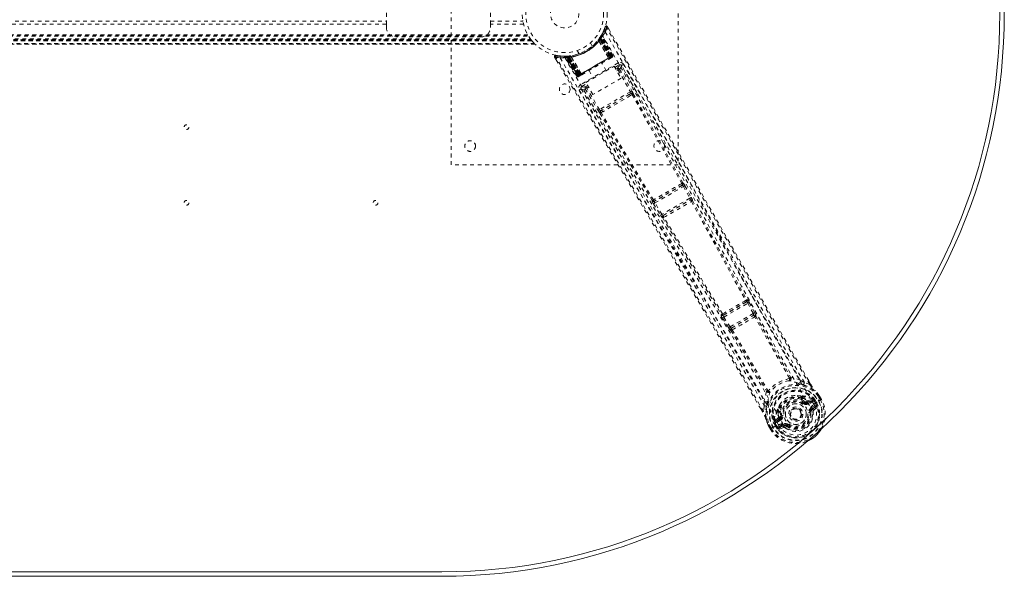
# Model space of a CAD drawing. Header units: inches. Extents: x 17.8 to 113.3, y 47.2 to 77.
# Tile 5 of 6: x 87.3 to 113.3, y 47.2 to 61.9. Entities that reach past the tile are written whole.
import ezdxf

# ---------------------------------------------------------------- set-up
doc = ezdxf.new("R2010")
doc.units = ezdxf.units.IN
doc.header["$MEASUREMENT"] = 0
doc.linetypes.add('SLD-Dashed', pattern=[0.075, 0.05, -0.025])
doc.linetypes.add('SLD-Solid', pattern=[0])

msp = doc.modelspace()

# ---------------------------------------------------------------- linework, layer by layer
at = {"color": 7, "linetype": 'SLD-Dashed', "lineweight": 0}
for p, q in [((98.708, 58.081), (98.708, 66.081)), ((104.708, 66.081), (104.708, 58.081)), ((96.993, 61.799), (96.993, 62.362)), ((99.743, 61.799), (99.743, 62.362)), ((34.173, 61.883), (96.993, 61.883)), ((96.993, 61.799), (34.173, 61.799)), ((96.993, 61.716), (96.993, 61.799)), ((99.743, 61.883), (100.601, 61.883)), ((100.619, 61.799), (99.743, 61.799)), ((99.743, 61.799), (99.743, 61.716)), ((102.781, 61.735), (102.734, 61.614)), ((102.836, 61.741), (102.81, 61.726)), ((102.878, 61.666), (102.836, 61.74)), ((30.411, 61.482), (100.756, 61.482)), ((30.426, 61.508), (100.74, 61.508)), ((30.437, 61.525), (100.73, 61.525)), ((99.493, 61.466), (97.243, 61.466)), ((102.676, 61.474), (102.635, 61.41)), ((102.677, 61.504), (102.637, 61.441)), ((102.64, 61.446), (102.644, 61.451)), ((102.644, 61.451), (102.649, 61.459)), ((102.644, 61.451), (102.667, 61.435)), ((102.673, 61.465), (102.668, 61.464)), ((102.73, 61.603), (102.672, 61.498)), ((102.952, 60.951), (102.674, 61.477)), ((102.952, 60.956), (102.676, 61.474)), ((102.695, 61.507), (102.687, 61.493)), ((102.968, 60.965), (102.687, 61.493)), ((102.695, 61.535), (102.688, 61.522)), ((102.979, 60.971), (102.695, 61.507)), ((30.243, 61.275), (100.923, 61.275)), ((100.922, 61.275), (30.244, 61.275)), ((30.245, 61.275), (100.922, 61.275)), ((100.91, 61.288), (30.256, 61.288)), ((30.327, 61.366), (100.84, 61.366)), ((100.84, 61.365), (30.327, 61.365)), ((30.331, 61.37), (100.836, 61.37)), ((30.332, 61.372), (100.835, 61.372)), ((100.833, 61.374), (30.334, 61.374)), ((30.334, 61.374), (100.833, 61.374)), ((100.823, 61.386), (30.343, 61.386)), ((100.82, 61.39), (30.347, 61.39)), ((30.348, 61.392), (100.819, 61.392)), ((30.35, 61.394), (100.817, 61.394)), ((30.366, 61.417), (100.8, 61.417)), ((100.835, 61.372), (100.821, 61.389)), ((100.835, 61.372), (100.84, 61.366)), ((100.84, 61.365), (100.836, 61.37)), ((102.435, 61.222), (102.387, 61.306)), ((102.595, 61.384), (102.593, 61.382)), ((102.611, 61.363), (102.61, 61.361)), ((102.867, 60.906), (102.61, 61.361)), ((102.611, 61.363), (102.869, 60.906)), ((102.621, 61.419), (102.645, 61.402)), ((102.624, 61.422), (102.64, 61.446)), ((102.624, 61.422), (102.647, 61.406)), ((102.635, 61.439), (102.633, 61.435)), ((102.633, 61.435), (102.656, 61.418)), ((102.634, 61.408), (102.635, 61.41)), ((102.893, 60.922), (102.634, 61.408)), ((102.635, 61.439), (102.659, 61.422)), ((102.635, 61.41), (102.894, 60.922)), ((102.637, 61.441), (102.636, 61.439)), ((102.64, 61.446), (102.664, 61.43)), ((102.645, 61.402), (102.915, 60.934)), ((102.918, 60.936), (102.647, 61.406)), ((102.931, 60.943), (102.656, 61.418)), ((102.659, 61.422), (102.934, 60.945)), ((102.667, 61.435), (102.664, 61.43)), ((102.664, 61.43), (102.942, 60.95)), ((102.946, 60.952), (102.667, 61.435)), ((101.439, 60.933), (101.482, 60.861)), ((101.596, 60.963), (101.471, 60.978)), ((101.703, 60.953), (101.687, 60.953)), ((101.728, 60.939), (101.712, 60.939)), ((102.033, 60.425), (101.712, 60.939)), ((101.798, 60.957), (101.724, 60.953)), ((102.045, 60.432), (101.728, 60.939)), ((101.748, 60.942), (102.064, 60.439)), ((101.826, 60.943), (101.749, 60.939)), ((102.061, 60.441), (101.749, 60.939)), ((101.788, 60.927), (101.786, 60.956)), ((101.786, 60.956), (101.792, 60.956)), ((101.794, 60.927), (101.792, 60.956)), ((101.8, 60.957), (101.798, 60.957)), ((101.805, 60.957), (101.801, 60.957)), ((101.803, 60.928), (101.801, 60.957)), ((101.808, 60.928), (101.805, 60.957)), ((101.823, 60.93), (101.82, 60.959)), ((101.82, 60.959), (101.824, 60.959)), ((101.823, 60.93), (102.095, 60.461)), ((101.827, 60.93), (101.824, 60.959)), ((101.826, 60.943), (101.827, 60.943)), ((102.118, 60.474), (101.826, 60.943)), ((101.827, 60.943), (102.12, 60.475)), ((102.098, 60.462), (101.827, 60.93)), ((101.871, 60.965), (101.868, 60.964)), ((101.881, 60.94), (101.879, 60.94)), ((102.145, 60.488), (101.879, 60.94)), ((101.881, 60.94), (102.146, 60.49)), ((102.04, 61.106), (102.089, 61.022)), ((102.942, 60.95), (102.071, 60.447)), ((102.082, 60.453), (102.931, 60.943)), ((102.915, 60.934), (102.098, 60.462)), ((102.894, 60.922), (102.952, 60.956)), ((102.915, 60.934), (102.918, 60.936)), ((102.966, 60.931), (102.966, 60.93)), ((102.967, 60.931), (102.97, 60.934)), ((102.968, 60.965), (102.979, 60.971)), ((101.788, 60.927), (102.067, 60.445)), ((101.794, 60.927), (101.788, 60.927)), ((102.071, 60.447), (101.794, 60.927)), ((102.079, 60.451), (101.803, 60.928)), ((101.808, 60.928), (102.082, 60.453)), ((103.12, 60.778), (102.13, 60.206)), ((102.27, 60.26), (103.015, 60.69)), ((102.806, 60.569), (102.69, 60.771)), ((102.867, 60.906), (102.869, 60.906)), ((102.883, 60.882), (102.941, 60.916)), ((102.894, 60.922), (102.893, 60.922)), ((102.945, 60.918), (102.948, 60.92)), ((102.956, 60.924), (102.96, 60.927)), ((102.96, 60.927), (102.959, 60.929)), ((103.015, 60.69), (103.198, 60.373)), ((103.034, 60.659), (103.15, 60.726)), ((103.212, 60.709), (103.201, 60.722)), ((103.213, 60.707), (103.208, 60.715)), ((103.214, 60.706), (103.213, 60.707)), ((103.614, 59.997), (103.213, 60.706)), ((102.033, 60.425), (102.045, 60.432)), ((102.061, 60.441), (102.118, 60.474)), ((102.07, 60.414), (102.074, 60.415)), ((102.082, 60.42), (102.086, 60.422)), ((102.093, 60.427), (102.085, 60.422)), ((102.093, 60.427), (102.097, 60.429)), ((102.095, 60.461), (102.098, 60.462)), ((102.101, 60.431), (102.159, 60.464)), ((102.12, 60.475), (102.118, 60.474)), ((102.145, 60.488), (102.146, 60.49)), ((102.352, 60.576), (102.468, 60.374)), ((103.062, 60.609), (103.099, 60.63)), ((103.085, 60.57), (103.122, 60.591)), ((103.122, 60.591), (103.446, 60.016)), ((103.161, 60.613), (103.485, 60.038)), ((102.16, 60.154), (102.288, 60.228)), ((102.317, 60.178), (102.269, 60.151)), ((102.453, 59.943), (102.27, 60.26)), ((103.198, 60.373), (102.453, 59.943)), ((102.138, 60.109), (102.144, 60.092)), ((102.141, 60.099), (102.145, 60.091)), ((102.145, 60.091), (102.146, 60.089)), ((102.146, 60.09), (102.56, 59.388)), ((102.253, 60.089), (102.291, 60.112)), ((102.253, 60.089), (102.589, 59.521)), ((102.339, 60.14), (102.291, 60.112)), ((102.627, 59.544), (102.291, 60.112)), ((103.446, 60.016), (102.627, 59.544)), ((103.419, 59.95), (102.698, 59.534)), ((103.46, 59.974), (103.419, 59.95)), ((103.451, 59.914), (103.493, 59.939)), ((102.698, 59.534), (102.657, 59.51)), ((102.67, 59.465), (102.713, 59.488)), ((104.708, 58.081), (98.708, 58.081)), ((104.82, 57.547), (104.078, 57.119)), ((104.814, 57.547), (104.82, 57.547)), ((104.837, 57.607), (104.83, 57.607)), ((104.095, 57.077), (104.849, 57.512)), ((104.849, 57.512), (105.016, 57.201)), ((104.888, 57.533), (105.055, 57.222)), ((104.022, 57.14), (104.018, 57.135)), ((104.057, 57.053), (104.242, 56.753)), ((104.078, 57.119), (104.082, 57.124)), ((104.28, 56.777), (104.095, 57.077)), ((105.016, 57.201), (104.28, 56.777)), ((104.314, 56.744), (105.026, 57.156)), ((105.026, 57.156), (105.026, 57.155)), ((105.088, 57.137), (105.088, 57.138)), ((104.299, 56.682), (104.299, 56.682)), ((104.315, 56.744), (104.314, 56.744)), ((106.518, 54.461), (105.902, 54.105)), ((105.915, 54.061), (106.55, 54.427)), ((106.505, 54.458), (106.518, 54.461)), ((106.522, 54.518), (106.535, 54.521)), ((106.55, 54.427), (106.694, 54.154)), ((106.589, 54.448), (106.733, 54.175)), ((106.733, 54.175), (106.748, 54.144)), ((105.851, 54.13), (105.842, 54.12)), ((105.878, 54.037), (106.043, 53.776)), ((105.902, 54.105), (105.911, 54.115)), ((106.08, 53.8), (105.915, 54.061)), ((106.694, 54.154), (106.08, 53.8)), ((106.119, 53.77), (106.7, 54.106)), ((106.7, 54.106), (106.7, 54.105)), ((106.761, 54.087), (106.762, 54.087)), ((106.043, 53.776), (106.062, 53.748)), ((106.104, 53.707), (106.105, 53.708)), ((106.12, 53.77), (106.119, 53.77)), ((107.937, 52.394), (108.045, 52.327)), ((108.211, 52.289), (108.16, 52.377)), ((108.212, 52.289), (108.161, 52.377)), ((108.186, 52.275), (108.045, 52.327)), ((106.987, 51.716), (106.982, 51.843)), ((107.95, 51.974), (107.969, 51.965)), ((107.983, 51.909), (107.971, 51.928)), ((107.989, 51.944), (108.001, 51.925)), ((108.048, 51.794), (108.065, 51.817)), ((108.065, 51.817), (108.077, 51.811)), ((108.134, 51.809), (108.258, 51.852)), ((108.255, 51.888), (108.144, 51.849)), ((108.258, 51.852), (108.146, 51.787)), ((108.273, 51.826), (108.161, 51.761)), ((108.255, 51.888), (108.269, 51.884)), ((108.274, 51.882), (108.269, 51.884)), ((108.291, 51.864), (108.298, 51.853)), ((108.306, 51.85), (108.291, 51.864)), ((108.294, 51.76), (108.424, 51.835)), ((108.298, 51.853), (108.337, 51.786)), ((108.331, 51.866), (108.306, 51.85)), ((108.342, 51.789), (108.306, 51.85)), ((108.331, 51.866), (108.367, 51.804)), ((108.331, 51.866), (108.331, 51.866)), ((108.473, 51.864), (108.415, 51.964)), ((108.424, 51.835), (108.429, 51.838)), ((108.429, 51.838), (108.449, 51.85)), ((108.44, 51.979), (108.438, 51.983)), ((108.498, 51.877), (108.439, 51.978)), ((108.499, 51.878), (108.44, 51.979)), ((108.449, 51.85), (108.496, 51.876)), ((108.496, 51.876), (108.499, 51.878)), ((106.936, 51.552), (106.892, 51.629)), ((106.893, 51.63), (106.937, 51.553)), ((106.987, 51.716), (106.961, 51.568)), ((107.346, 51.573), (107.357, 51.554)), ((107.369, 51.581), (107.38, 51.561)), ((108.134, 51.809), (108.146, 51.787)), ((108.222, 51.656), (108.323, 51.714)), ((108.237, 51.63), (108.338, 51.688)), ((108.247, 51.612), (108.237, 51.63)), ((108.338, 51.688), (108.247, 51.612)), ((108.291, 51.592), (108.382, 51.672)), ((108.337, 51.786), (108.342, 51.789)), ((107.258, 51.3), (107.257, 51.295)), ((107.258, 51.3), (107.262, 51.315)), ((107.351, 51.391), (107.262, 51.315)), ((107.262, 51.315), (107.262, 51.315)), ((107.262, 51.315), (107.262, 51.315)), ((107.291, 51.294), (107.391, 51.38)), ((107.403, 51.359), (107.291, 51.294)), ((107.418, 51.333), (107.306, 51.268)), ((107.391, 51.38), (107.403, 51.359)), ((107.418, 51.443), (107.447, 51.447)), ((107.418, 51.43), (107.418, 51.443)), ((108.217, 51.545), (108.193, 51.542)), ((108.217, 51.554), (108.217, 51.545)), ((108.276, 51.552), (108.217, 51.545)), ((107.089, 51.203), (107.091, 51.2)), ((107.149, 51.098), (107.091, 51.2)), ((107.092, 51.2), (107.15, 51.098)), ((107.116, 51.214), (107.174, 51.114)), ((107.149, 51.098), (107.152, 51.1)), ((107.152, 51.1), (107.198, 51.127)), ((107.198, 51.127), (107.218, 51.139)), ((107.218, 51.139), (107.223, 51.142)), ((107.223, 51.142), (107.353, 51.217)), ((107.269, 51.251), (107.243, 51.238)), ((107.243, 51.238), (107.243, 51.238)), ((107.279, 51.175), (107.243, 51.238)), ((107.264, 51.271), (107.271, 51.26)), ((107.269, 51.252), (107.264, 51.271)), ((107.269, 51.251), (107.304, 51.19)), ((107.271, 51.26), (107.309, 51.193)), ((107.279, 51.175), (107.304, 51.19)), ((107.279, 51.175), (107.279, 51.175)), ((107.309, 51.193), (107.304, 51.19)), ((107.353, 51.217), (107.353, 51.217)), ((107.379, 51.169), (107.479, 51.227)), ((107.385, 51.096), (107.5, 51.135)), ((107.394, 51.143), (107.494, 51.201)), ((107.505, 51.183), (107.394, 51.143)), ((107.505, 51.183), (107.494, 51.201)), ((107.578, 51.176), (107.571, 51.181)), ((107.593, 51.195), (107.578, 51.176))]:
    msp.add_line(p, q, dxfattribs=at)
at = {"color": 7, "linetype": 'SLD-Solid', "lineweight": 15}
for p, q in [((98.458, 47.324), (32.708, 47.324)), ((32.708, 47.324), (98.458, 47.324)), ((98.458, 47.206), (32.708, 47.206))]:
    msp.add_line(p, q, dxfattribs=at)
at = {"color": 7, "linetype": 'SLD-Dashed', "lineweight": 0, "flags": 128}
for points in [[(100.601, 61.883), (100.599, 61.894), (100.598, 61.902)], [(102.834, 61.739), (102.828, 61.745), (102.821, 61.749), (102.814, 61.753), (102.806, 61.754), (102.798, 61.753), (102.791, 61.749), (102.786, 61.744), (102.783, 61.737)], [(108.186, 52.275), (107.778, 52.979), (107.354, 53.715), (106.914, 54.481), (106.516, 55.178), (106.26, 55.628), (105.992, 56.099), (105.712, 56.591), (105.435, 57.081), (105.194, 57.506), (104.876, 58.069), (104.537, 58.668), (104.178, 59.303), (103.846, 59.893), (102.81, 61.726)], [(108.161, 52.377), (106.855, 54.644), (105.512, 57.005), (104.173, 59.374), (102.836, 61.741)], [(102.78, 61.6), (103.571, 60.22), (104.349, 58.834), (105.116, 57.445), (105.875, 56.055), (106.469, 54.967), (107.067, 53.885), (107.673, 52.815), (108.294, 51.76)], [(100.801, 61.416), (100.801, 61.416), (100.8, 61.417)], [(101.471, 60.975), (101.463, 60.975), (101.454, 60.973), (101.447, 60.969), (101.441, 60.964), (101.437, 60.958), (101.435, 60.951), (101.435, 60.943), (101.438, 60.936)], [(101.439, 60.934), (101.439, 60.934), (101.441, 60.935), (101.446, 60.938), (101.455, 60.943), (101.46, 60.946), (101.465, 60.949)], [(106.892, 51.629), (105.575, 53.904), (104.201, 56.25), (102.821, 58.592), (101.439, 60.934)], [(101.465, 60.949), (101.467, 60.96), (101.469, 60.97), (101.47, 60.976), (101.471, 60.978)], [(106.961, 51.568), (106.593, 52.208), (106.202, 52.884), (105.789, 53.595), (105.353, 54.343), (104.951, 55.031), (104.532, 55.746), (104.435, 55.911), (104.338, 56.077), (104.239, 56.244), (104.172, 56.359), (104.106, 56.471), (104.037, 56.587), (103.965, 56.709), (103.735, 57.1), (103.479, 57.535), (103.197, 58.013), (103.018, 58.316), (102.829, 58.636), (102.624, 58.983), (102.433, 59.307), (102.184, 59.729), (101.962, 60.105), (101.769, 60.433), (101.603, 60.714), (101.465, 60.949)], [(101.862, 60.965), (101.676, 60.953), (101.634, 60.959)], [(101.698, 60.951), (101.709, 60.945), (101.72, 60.935)], [(101.709, 60.944), (101.713, 60.94), (101.714, 60.939)], [(101.742, 60.954), (101.749, 60.954), (101.786, 60.956)], [(101.744, 60.945), (101.748, 60.94), (101.749, 60.939)], [(102.952, 60.956), (102.952, 60.956), (102.95, 60.955), (102.947, 60.953), (102.943, 60.95), (102.938, 60.947), (102.932, 60.944), (102.925, 60.94), (102.918, 60.936)], [(102.934, 60.945), (102.947, 60.953), (102.957, 60.959), (102.965, 60.963), (102.968, 60.965)], [(102.979, 60.971), (102.977, 60.97), (102.97, 60.966), (102.959, 60.96), (102.946, 60.952)], [(101.589, 60.912), (102.389, 59.537), (103.199, 58.17), (104.019, 56.811), (104.843, 55.46), (105.489, 54.401), (106.127, 53.342), (106.75, 52.282), (107.353, 51.217)], [(101.711, 60.918), (102.509, 59.548), (103.319, 58.186), (104.139, 56.832), (104.964, 55.484), (105.609, 54.429), (106.247, 53.373), (106.87, 52.314), (107.47, 51.25)], [(102.146, 60.49), (102.325, 60.593), (102.506, 60.698), (102.688, 60.803), (102.867, 60.906)], [(102.161, 60.465), (102.339, 60.568), (102.521, 60.673), (102.702, 60.778), (102.881, 60.881)], [(102.869, 60.906), (102.889, 60.901), (102.894, 60.9)], [(102.894, 60.9), (102.895, 60.911), (102.893, 60.922)], [(102.947, 60.922), (102.951, 60.923), (102.953, 60.923), (102.955, 60.924), (102.955, 60.924)], [(102.948, 60.92), (102.951, 60.922), (102.954, 60.923), (102.956, 60.924), (102.956, 60.925)], [(103.15, 60.726), (103.145, 60.69), (103.099, 60.63)], [(103.15, 60.726), (103.148, 60.73), (103.141, 60.742), (103.132, 60.759), (103.12, 60.778)], [(103.161, 60.613), (103.206, 60.673), (103.212, 60.705)], [(107.937, 52.394), (106.352, 55.159), (104.78, 57.932), (103.212, 60.709)], [(108.045, 52.327), (107.674, 52.968), (107.29, 53.637), (106.891, 54.334), (106.511, 54.999), (106.128, 55.673), (105.745, 56.348), (105.372, 57.006), (105.015, 57.638), (104.683, 58.226), (104.311, 58.885), (103.962, 59.503), (103.619, 60.11), (103.264, 60.739)], [(102.067, 60.445), (102.054, 60.437), (102.043, 60.431), (102.036, 60.427), (102.033, 60.425)], [(102.045, 60.432), (102.048, 60.434), (102.055, 60.438), (102.066, 60.444), (102.079, 60.451)], [(102.06, 60.441), (102.065, 60.436), (102.066, 60.434)], [(102.095, 60.461), (102.088, 60.457), (102.081, 60.453), (102.075, 60.449), (102.07, 60.446), (102.065, 60.444), (102.062, 60.442), (102.061, 60.441), (102.061, 60.441)], [(102.075, 60.416), (102.075, 60.416), (102.076, 60.417), (102.078, 60.418), (102.081, 60.421)], [(102.087, 60.423), (102.087, 60.423), (102.088, 60.424), (102.09, 60.425), (102.092, 60.428)], [(102.1, 60.431), (102.101, 60.431), (102.102, 60.432)], [(102.12, 60.475), (102.127, 60.468), (102.138, 60.464)], [(102.145, 60.488), (102.139, 60.469), (102.138, 60.464)], [(103.099, 60.63), (103.1, 60.629), (103.101, 60.627), (103.103, 60.623), (103.106, 60.618), (103.109, 60.613), (103.113, 60.606), (103.117, 60.599), (103.122, 60.591)], [(103.161, 60.613), (103.157, 60.611), (103.148, 60.606), (103.136, 60.599), (103.122, 60.591)], [(102.13, 60.206), (102.141, 60.187), (102.151, 60.17), (102.158, 60.159), (102.16, 60.154)], [(102.269, 60.151), (102.195, 60.141), (102.16, 60.154)], [(102.269, 60.151), (102.269, 60.15), (102.271, 60.147), (102.273, 60.144), (102.276, 60.139), (102.279, 60.133), (102.283, 60.126), (102.287, 60.119), (102.291, 60.112)], [(102.092, 60.062), (102.283, 59.738), (102.501, 59.369), (102.74, 58.964), (102.956, 58.598), (103.069, 58.407), (103.182, 58.215), (103.296, 58.023), (103.424, 57.806), (103.554, 57.586), (103.679, 57.373), (103.935, 56.94), (104.173, 56.537), (104.392, 56.164), (104.606, 55.8), (104.855, 55.377), (105.28, 54.652), (105.708, 53.92), (106.15, 53.162), (106.579, 52.423), (106.987, 51.716)], [(102.144, 60.092), (102.179, 60.079), (102.253, 60.089)], [(102.144, 60.092), (103.765, 57.346), (105.381, 54.598), (106.982, 51.843)], [(103.419, 59.95), (103.242, 59.848), (103.064, 59.745), (102.88, 59.639), (102.698, 59.534)], [(103.451, 59.914), (103.268, 59.808), (103.082, 59.701), (102.896, 59.594), (102.713, 59.488)], [(103.485, 60.038), (103.481, 60.036), (103.472, 60.031), (103.459, 60.024), (103.446, 60.016)], [(103.46, 59.974), (103.476, 59.979), (103.489, 59.978)], [(103.493, 59.939), (104.151, 58.765), (104.802, 57.588)], [(103.521, 59.957), (104.179, 58.783), (104.83, 57.607)], [(102.627, 59.544), (102.614, 59.536), (102.601, 59.528), (102.593, 59.523), (102.589, 59.521)], [(102.641, 59.449), (103.328, 58.292), (104.022, 57.14)], [(104.052, 57.155), (103.358, 58.307), (102.67, 59.465)], [(104.34, 58.621), (105.039, 57.351), (105.793, 55.963), (106.384, 54.876), (106.98, 53.796), (107.586, 52.727), (108.207, 51.675)], [(104.888, 57.533), (104.886, 57.532), (104.884, 57.531), (104.88, 57.529), (104.875, 57.526), (104.869, 57.523), (104.863, 57.52), (104.856, 57.516), (104.849, 57.512)], [(104.095, 57.077), (104.088, 57.072), (104.081, 57.068), (104.075, 57.064), (104.069, 57.061), (104.064, 57.058), (104.061, 57.056), (104.058, 57.054), (104.057, 57.053)], [(105.055, 57.222), (105.053, 57.221), (105.051, 57.22), (105.047, 57.218), (105.042, 57.215), (105.036, 57.212), (105.03, 57.209), (105.023, 57.205), (105.016, 57.201)], [(105.055, 57.222), (105.07, 57.192), (105.071, 57.191)], [(105.06, 57.118), (105.777, 55.804), (106.494, 54.496)], [(105.074, 57.152), (105.077, 57.151), (105.088, 57.137)], [(105.088, 57.137), (105.805, 55.825), (106.522, 54.518)], [(104.28, 56.777), (104.273, 56.772), (104.267, 56.768), (104.26, 56.764), (104.255, 56.761), (104.25, 56.758), (104.246, 56.756), (104.244, 56.754), (104.242, 56.753)], [(104.242, 56.753), (104.261, 56.725), (104.262, 56.724)], [(104.299, 56.682), (105.077, 55.405), (105.851, 54.13)], [(105.884, 54.144), (105.109, 55.419), (104.33, 56.697)], [(106.518, 54.461), (106.525, 54.46), (106.533, 54.453), (106.541, 54.442), (106.546, 54.435), (106.55, 54.427)], [(106.589, 54.448), (106.587, 54.447), (106.584, 54.446), (106.58, 54.443), (106.575, 54.441), (106.57, 54.438), (106.563, 54.435), (106.557, 54.431), (106.55, 54.427)], [(106.733, 54.175), (106.728, 54.172), (106.719, 54.167), (106.707, 54.161), (106.694, 54.154)], [(105.915, 54.061), (105.909, 54.057), (105.902, 54.053), (105.896, 54.049), (105.891, 54.046), (105.886, 54.043), (105.882, 54.04), (105.879, 54.038), (105.878, 54.037)], [(105.915, 54.061), (105.911, 54.068), (105.907, 54.076), (105.901, 54.089), (105.9, 54.099), (105.902, 54.105)], [(106.694, 54.154), (106.697, 54.146), (106.7, 54.138), (106.703, 54.123), (106.703, 54.112), (106.702, 54.108), (106.701, 54.107), (106.7, 54.106)], [(107.654, 52.446), (107.19, 53.251), (106.733, 54.064)], [(106.761, 54.087), (107.218, 53.274), (107.682, 52.47)], [(106.08, 53.8), (106.074, 53.796), (106.067, 53.791), (106.061, 53.788), (106.056, 53.784), (106.051, 53.781), (106.047, 53.779), (106.044, 53.777), (106.043, 53.776)], [(106.105, 53.708), (106.58, 52.906), (107.045, 52.102)], [(106.138, 53.721), (106.614, 52.919), (107.079, 52.114)], [(107.651, 52.431), (107.66, 52.426), (107.669, 52.424), (107.677, 52.425), (107.685, 52.428), (107.689, 52.435), (107.692, 52.443), (107.691, 52.453), (107.688, 52.463)], [(107.651, 52.431), (107.655, 52.438), (107.655, 52.442), (107.655, 52.444), (107.654, 52.446)], [(107.937, 52.394), (107.815, 52.437), (107.688, 52.463)], [(107.047, 52.093), (107.006, 51.97), (106.982, 51.843)], [(107.047, 52.093), (107.054, 52.085), (107.062, 52.08), (107.071, 52.078), (107.079, 52.079), (107.086, 52.083), (107.091, 52.09), (107.094, 52.099), (107.093, 52.11)], [(107.079, 52.114), (107.08, 52.112), (107.082, 52.111), (107.086, 52.11), (107.093, 52.11)], [(107.902, 52.3), (107.889, 52.303), (107.881, 52.306)], [(108.028, 52.271), (108.177, 52.215), (108.323, 52.12)], [(108.212, 52.289), (108.212, 52.289), (108.211, 52.289), (108.211, 52.289)], [(108.33, 52.112), (108.327, 52.117), (108.323, 52.12)], [(108.438, 51.983), (108.384, 52.053), (108.323, 52.12)], [(108.44, 51.979), (108.382, 52.055), (108.33, 52.112)], [(107.087, 51.847), (107.086, 51.839), (107.082, 51.827)], [(107.95, 51.974), (107.856, 51.988), (107.799, 51.986)], [(108.065, 51.817), (108.013, 51.856), (107.964, 51.883)], [(108.001, 51.925), (108.053, 51.897), (108.109, 51.855)], [(108.109, 51.855), (108.13, 51.847), (108.144, 51.849)], [(108.273, 51.826), (108.27, 51.831), (108.268, 51.836), (108.265, 51.84), (108.263, 51.844), (108.261, 51.848), (108.26, 51.85), (108.259, 51.852), (108.258, 51.852)], [(108.298, 51.853), (108.288, 51.838), (108.273, 51.826)], [(108.306, 51.85), (108.306, 51.85), (108.306, 51.85)], [(108.438, 51.983), (108.437, 51.982), (108.436, 51.981), (108.433, 51.979), (108.43, 51.977), (108.427, 51.974), (108.423, 51.971), (108.419, 51.967), (108.415, 51.964)], [(108.415, 51.964), (108.42, 51.967), (108.425, 51.97), (108.43, 51.973), (108.434, 51.975), (108.437, 51.977), (108.439, 51.978)], [(108.439, 51.978), (108.439, 51.978), (108.44, 51.979), (108.44, 51.979)], [(108.499, 51.878), (108.499, 51.878), (108.498, 51.878), (108.498, 51.877)], [(106.961, 51.568), (106.956, 51.565), (106.951, 51.562), (106.946, 51.559), (106.942, 51.556), (106.938, 51.554), (106.936, 51.553), (106.936, 51.552), (106.936, 51.552)], [(107.043, 51.703), (107.018, 51.545), (107.026, 51.372)], [(107.405, 51.759), (107.375, 51.711), (107.339, 51.622)], [(108.207, 51.675), (108.241, 51.605), (108.259, 51.528), (108.26, 51.448), (108.244, 51.369), (108.212, 51.293), (108.166, 51.224), (108.107, 51.164), (108.039, 51.116), (107.962, 51.081), (107.881, 51.06), (107.799, 51.054), (107.717, 51.064), (107.64, 51.09), (107.571, 51.131), (107.513, 51.185), (107.47, 51.25)], [(108.03, 51.77), (108.033, 51.774), (108.036, 51.779), (108.039, 51.783), (108.042, 51.786), (108.044, 51.789), (108.046, 51.792), (108.047, 51.793), (108.048, 51.794)], [(108.161, 51.761), (108.158, 51.766), (108.155, 51.771), (108.153, 51.776), (108.151, 51.78), (108.149, 51.783), (108.147, 51.785), (108.146, 51.787), (108.146, 51.787)], [(108.222, 51.656), (108.225, 51.651), (108.228, 51.646), (108.23, 51.642), (108.232, 51.638), (108.234, 51.634), (108.236, 51.632), (108.237, 51.63), (108.237, 51.63)], [(108.368, 51.803), (108.417, 51.691), (108.444, 51.572), (108.447, 51.449), (108.427, 51.329), (108.383, 51.214), (108.318, 51.11), (108.315, 51.108)], [(108.323, 51.714), (108.345, 51.722), (108.369, 51.72)], [(108.338, 51.688), (108.338, 51.689), (108.337, 51.69), (108.335, 51.693), (108.333, 51.696), (108.331, 51.7), (108.329, 51.704), (108.326, 51.709), (108.323, 51.714)], [(107.026, 51.372), (107.028, 51.366), (107.03, 51.361)], [(107.026, 51.372), (107.051, 51.295), (107.089, 51.203)], [(107.091, 51.2), (107.054, 51.288), (107.03, 51.361)], [(107.363, 51.424), (107.36, 51.403), (107.351, 51.391)], [(107.357, 51.554), (107.355, 51.494), (107.363, 51.424)], [(107.418, 51.333), (107.416, 51.338), (107.413, 51.342), (107.41, 51.347), (107.408, 51.351), (107.406, 51.354), (107.405, 51.356), (107.404, 51.358), (107.403, 51.359)], [(107.477, 51.451), (107.471, 51.45), (107.466, 51.449), (107.461, 51.449), (107.456, 51.448), (107.453, 51.448), (107.45, 51.447), (107.448, 51.447), (107.447, 51.447)], [(108.164, 51.538), (108.169, 51.538), (108.175, 51.539), (108.18, 51.54), (108.184, 51.54), (108.188, 51.541), (108.191, 51.541), (108.193, 51.541), (108.193, 51.542)], [(107.089, 51.203), (107.089, 51.204), (107.091, 51.205), (107.094, 51.206), (107.097, 51.207), (107.102, 51.209), (107.106, 51.21), (107.111, 51.212), (107.116, 51.214)], [(107.091, 51.2), (107.09, 51.2), (107.091, 51.2), (107.092, 51.2)], [(107.092, 51.2), (107.093, 51.201), (107.097, 51.203), (107.101, 51.205), (107.105, 51.208), (107.111, 51.211), (107.116, 51.214)], [(107.15, 51.099), (107.149, 51.099), (107.148, 51.098), (107.149, 51.098)], [(107.269, 51.251), (107.269, 51.252), (107.269, 51.252)], [(107.306, 51.268), (107.289, 51.261), (107.271, 51.26)], [(107.291, 51.294), (107.292, 51.293), (107.293, 51.292), (107.294, 51.289), (107.296, 51.286), (107.298, 51.282), (107.301, 51.278), (107.303, 51.273), (107.306, 51.268)], [(107.35, 51.132), (107.361, 51.153), (107.379, 51.169)], [(107.379, 51.169), (107.381, 51.164), (107.384, 51.159), (107.387, 51.155), (107.389, 51.151), (107.391, 51.147), (107.392, 51.145), (107.393, 51.143), (107.394, 51.143)], [(107.479, 51.227), (107.482, 51.222), (107.485, 51.217), (107.488, 51.213), (107.49, 51.209), (107.492, 51.206), (107.493, 51.203), (107.494, 51.202), (107.494, 51.201)], [(107.611, 51.219), (107.607, 51.214), (107.604, 51.21), (107.601, 51.206), (107.598, 51.202), (107.596, 51.199), (107.594, 51.197), (107.593, 51.195), (107.593, 51.195)]]:
    msp.add_lwpolyline(points, dxfattribs=at)
at = {"color": 7, "linetype": 'SLD-Dashed', "lineweight": 0}
for centre, radius in [((101.708, 62.081), 1.125), ((101.708, 62.081), 1.03), ((101.708, 62.081), 0.376), ((101.708, 60.081), 0.141), ((91.708, 59.081), 0.0625), ((99.208, 58.581), 0.141), ((104.208, 58.581), 0.141), ((91.708, 57.081), 0.0625), ((96.708, 57.081), 0.0625), ((107.82, 51.494), 0.7), ((107.82, 51.494), 0.69), ((107.82, 51.494), 0.623), ((107.82, 51.494), 0.32), ((107.82, 51.494), 0.275), ((107.82, 51.494), 0.188), ((107.82, 51.494), 0.156), ((107.82, 51.494), 0.142), ((107.82, 51.494), 0.139), ((107.82, 51.494), 0.138)]:
    msp.add_circle(centre, radius, dxfattribs=at)
at = {"color": 7, "linetype": 'SLD-Solid', "lineweight": 15}
for centre, radius, start, end in [((98.458, 62.081), 14.875, 270, 90), ((98.458, 62.081), 14.757, 270, 90), ((98.458, 62.081), 14.757, 270, 90), ((107.82, 51.494), 0.78, 293.2668, 329.7091), ((107.82, 51.494), 0.78, 293.3517, 329.6242)]:
    msp.add_arc(centre, radius, start, end, dxfattribs=at)
at = {"color": 7, "linetype": 'SLD-Dashed', "lineweight": 0}
for centre, radius, start, end in [((97.243, 61.716), 0.25, 180, 270), ((99.493, 61.716), 0.25, 270, 360), ((101.708, 62.081), 1.158, 257.8715, 342.1368), ((101.715, 62.078), 1.121, 334.6394, 342.1016), ((101.69, 62.116), 1.206, 334.6783, 341.8746), ((102.81, 61.726), 0.03, 29.4694, 162.1525), ((102.777, 61.671), 0.0638, 58.6182, 85.7881), ((101.692, 62.108), 1.19, 270.8801, 329.12), ((101.708, 62.081), 1.128, 270.4734, 329.5266), ((102.719, 61.369), 0.109, 121.2461, 150.4802), ((102.756, 61.368), 0.137, 119.4118, 143.5096), ((101.919, 61.755), 0.807, 334.3657, 339.6507), ((101.926, 61.756), 0.805, 335.5274, 340.9256), ((101.903, 61.768), 0.834, 336.4646, 341.751), ((102.703, 61.488), 0.0299, 149.2523, 208.1964), ((101.961, 61.935), 0.836, 328.7933, 330.3512), ((101.707, 62.081), 1.129, 329.5304, 334.653), ((102.684, 61.466), 0.0429, 47.0145, 95.8228), ((102.714, 61.507), 0.03, 150.3171, 208.0846), ((102.721, 61.521), 0.03, 151.0823, 208.0148), ((101.603, 62.291), 1.366, 324.4529, 329.5819), ((-31.475, -16.28), 155.099, 28.89694, 30.0971), ((102.754, 61.585), 0.03, 30.2571, 154.0797), ((101.743, 62.107), 1.168, 216.2093, 218.0934), ((101.561, 61.965), 0.938, 217.4655, 219.0205), ((101.684, 62.059), 1.093, 217.62, 225.7573), ((101.709, 62.08), 1.155, 274.2141, 325.7859), ((101.709, 62.08), 1.155, 274.9104, 325.0897), ((101.709, 62.079), 1.155, 275.8864, 324.1137), ((101.727, 62.049), 1.12, 277.9255, 322.0744), ((102.627, 61.391), 0.0345, 194.8446, 241.0394), ((102.626, 61.39), 0.031, 190.2249, 241.6908), ((101.969, 61.715), 0.732, 331.2375, 335.2461), ((101.924, 61.929), 0.864, 323.5562, 325.491), ((102.66, 61.423), 0.0297, 145.4577, 208.5187), ((102.661, 61.424), 0.0297, 145.5268, 208.5208), ((101.465, 60.949), 0.03, 77.8469, 210.5317), ((101.686, 62.108), 1.2, 258.1036, 265.3374), ((101.707, 62.073), 1.12, 257.896, 265.3624), ((101.615, 60.927), 0.03, 85.926, 209.7371), ((101.708, 62.081), 1.127, 265.3425, 270.4734), ((101.687, 60.923), 0.03, 31.9857, 88.922), ((101.708, 62.073), 1.12, 268.9241, 269.81), ((101.688, 60.882), 0.0707, 61.4571, 88.8929), ((101.709, 61.916), 0.963, 269.6259, 272.5175), ((101.702, 60.923), 0.0299, 31.9049, 89.6999), ((101.706, 62.105), 1.154, 269.9245, 273.9569), ((101.752, 60.928), 0.0429, 144.1737, 192.9845), ((101.882, 61.759), 0.837, 258.259, 263.5258), ((101.724, 60.923), 0.03, 46.8726, 91.2454), ((101.708, 62.08), 1.127, 270.7806, 275.7093), ((101.724, 60.923), 0.0299, 31.8051, 90.7492), ((101.881, 61.733), 0.809, 259.0858, 264.4597), ((101.885, 61.741), 0.813, 260.3687, 265.6139), ((101.801, 60.927), 0.0297, 31.4849, 94.4708), ((101.802, 60.927), 0.0297, 31.4788, 94.5482), ((101.894, 61.672), 0.732, 264.7553, 268.7679), ((101.848, 60.941), 0.0311, 358.3397, 49.6283), ((101.846, 60.94), 0.0345, 358.9533, 45.1676), ((102.536, 60.707), 0.442, 27.167, 30.9234), ((102.537, 60.708), 0.444, 27.1717, 30.9083), ((102.568, 60.726), 0.423, 27.0411, 30.9628), ((102.919, 60.943), 0.0353, 291.8136, 20.6776), ((102.195, 60.515), 0.855, 28.4255, 30.2202), ((102.926, 60.942), 0.03, 300.0638, 28.0696), ((102.589, 60.738), 0.411, 26.9439, 30.9841), ((102.94, 60.952), 0.0315, 299.3195, 332.3609), ((102.999, 60.817), 0.118, 105.8981, 109.574), ((102.941, 60.951), 0.03, 323.5066, 28.0128), ((102.953, 60.957), 0.03, 300.0065, 28.002), ((102.952, 60.957), 0.0305, 320.7226, 27.6356), ((101.579, 62.277), 1.365, 270.4173, 275.5484), ((102.867, 60.904), 0.0266, 300.7983, 351.4554), ((102.868, 60.908), 0.0299, 300.1879, 28.2056), ((103.173, 60.687), 0.105, 29.364, 120.0832), ((103.173, 60.687), 0.045, 52.0123, 119.9777), ((104.656, 58.244), 2.857, 119.1578, 120.3612), ((102.059, 60.441), 0.03, 211.9943, 299.9958), ((102.059, 60.442), 0.0305, 212.3679, 279.3678), ((102.07, 60.448), 0.03, 211.9876, 276.5595), ((102.086, 60.457), 0.03, 211.9299, 299.9381), ((102.791, 60.859), 0.834, 209.7839, 211.623), ((102.07, 60.449), 0.0315, 267.9463, 300.6855), ((102.43, 60.646), 0.41, 209.0055, 213.0539), ((102.447, 60.656), 0.421, 209.0374, 212.9761), ((102.451, 60.659), 0.423, 209.0434, 212.9705), ((102.48, 60.675), 0.441, 209.0762, 212.8424), ((102.487, 60.679), 0.446, 209.0998, 212.8188), ((102.144, 60.49), 0.0299, 211.7989, 299.8122), ((102.148, 60.488), 0.0265, 248.3651, 299.3853), ((103.121, 60.591), 0.0451, 29.6169, 119.5743), ((102.182, 60.116), 0.105, 119.9138, 210.6389), ((102.183, 60.115), 0.045, 120.0243, 187.9833), ((102.292, 60.112), 0.0451, 120.4293, 210.3533), ((103.573, 57.581), 2.889, 119.6462, 120.836), ((103.39, 59.891), 0.0652, 20.54, 63.5501), ((103.383, 59.971), 0.0773, 1.6232, 35.4588), ((103.424, 59.907), 0.0757, 25.3546, 61.8364), ((103.241, 59.882), 0.289, 14.9824, 32.6475), ((103.486, 59.939), 0.0384, 27.0807, 85.358), ((103.37, 60.166), 0.258, 298.4498, 305.7744), ((102.846, 59.654), 0.289, 207.3513, 225.0221), ((102.698, 59.576), 0.0772, 204.5333, 238.3878), ((102.681, 59.471), 0.0456, 121.9292, 208.9973), ((102.536, 59.684), 0.258, 294.2185, 301.5616), ((102.732, 59.507), 0.075, 178.0101, 214.8035), ((102.763, 59.53), 0.0652, 176.4256, 219.4457), ((122.496, 26.075), 36.14, 119.3136, 120.6864), ((120.961, 28.733), 33.03, 119.2675, 120.7325), ((104.741, 57.709), 0.136, 296.7463, 311.1062), ((104.757, 57.553), 0.0567, 353.3851, 37.5163), ((104.791, 57.585), 0.0451, 300.5783, 28.0299), ((104.797, 57.586), 0.0451, 300.5568, 28.061), ((104.791, 57.494), 0.0601, 16.8972, 61.4022), ((104.684, 57.447), 0.222, 22.8804, 46.3611), ((104.233, 57.187), 0.222, 193.6384, 217.1198), ((104.056, 57.158), 0.0451, 211.9401, 299.4441), ((103.978, 57.268), 0.135, 288.8577, 303.2863), ((104.06, 57.164), 0.0451, 211.9714, 299.4209), ((104.105, 57.177), 0.057, 202.6104, 246.4838), ((104.139, 57.118), 0.0601, 178.5937, 223.1013), ((87.995, 85.832), 33.353, 299.2945, 300.7055), ((87.912, 85.976), 33.569, 299.2813, 300.7188), ((104.965, 57.165), 0.0626, 351.5472, 35.5134), ((105.048, 57.118), 0.0433, 52.776, 120.2199), ((105.049, 57.116), 0.0451, 28.372, 119.3688), ((104.995, 57.093), 0.0697, 20.9132, 63.0668), ((105.004, 57.23), 0.125, 296.4442, 312.2318), ((104.971, 57.128), 0.118, 4.639, 32.0191), ((104.337, 56.803), 0.0626, 204.4756, 248.4595), ((104.366, 56.779), 0.118, 207.993, 235.3618), ((104.337, 56.706), 0.0451, 120.6317, 211.6303), ((104.338, 56.706), 0.0451, 120.635, 211.6278), ((104.262, 56.799), 0.123, 287.6605, 303.6595), ((104.384, 56.741), 0.0697, 176.928, 219.0906), ((124.696, 22.264), 37.017, 119.455, 120.5447), ((122.648, 25.812), 32.881, 119.4019, 120.5982), ((106.453, 54.579), 0.0919, 296.0235, 318.5437), ((106.445, 54.46), 0.0607, 358.2952, 36.2269), ((106.482, 54.497), 0.0451, 300.8938, 27.3965), ((106.495, 54.5), 0.0451, 300.8599, 27.5137), ((106.434, 54.39), 0.165, 20.595, 52.3662), ((106.005, 54.142), 0.165, 187.6292, 219.4096), ((105.88, 54.145), 0.0451, 212.4879, 299.1372), ((105.833, 54.22), 0.092, 281.4665, 303.9897), ((105.889, 54.154), 0.0451, 212.6, 299.1049), ((105.94, 54.169), 0.0613, 203.9434, 241.5297), ((89.722, 82.841), 33.376, 299.4252, 300.5749), ((90.07, 82.239), 32.733, 299.3991, 300.6008), ((106.721, 54.066), 0.0451, 27.8504, 118.9532), ((106.722, 54.066), 0.0451, 27.8578, 118.9587), ((106.652, 54.032), 0.0873, 21.8104, 56.8089), ((106.694, 54.144), 0.089, 296.1851, 319.6194), ((106.669, 54.094), 0.0933, 355.8716, 32.4594), ((106.144, 53.791), 0.0933, 207.5376, 244.1306), ((106.132, 53.827), 0.0588, 207.8404, 256.6296), ((106.142, 53.731), 0.0451, 121.0419, 212.1394), ((106.143, 53.732), 0.0451, 121.0479, 212.1513), ((106.089, 53.794), 0.0879, 280.2465, 303.9541), ((106.207, 53.775), 0.0873, 183.1928, 218.1879), ((107.827, 51.482), 0.965, 100.5271, 139.474), ((107.791, 51.545), 0.844, 99.7726, 140.2272), ((107.633, 52.436), 0.0608, 283.4558, 26.3289), ((107.576, 52.409), 0.0786, 336.2528, 16.6818), ((107.507, 51.501), 0.888, 65.0293, 80.8689), ((107.617, 52.516), 0.0795, 297.4938, 323.9404), ((107.694, 52.476), 0.0143, 206.6082, 242.4834), ((107.883, 52.366), 0.0608, 268.0301, 27.6208), ((107.82, 51.494), 0.787, 38.3239, 201.6761), ((107.036, 52.181), 0.0795, 276.0576, 302.5065), ((107.033, 52.094), 0.0143, 357.5672, 33.332), ((107.098, 52.127), 0.0608, 213.6685, 316.5421), ((107.82, 51.494), 0.758, 38.3238, 201.6763), ((107.971, 51.769), 0.888, 159.1318, 174.9714), ((107.151, 52.164), 0.0786, 223.3219, 263.7407), ((107.82, 51.494), 0.632, 36.0642, 203.9357), ((107.82, 51.494), 0.602, 36.2697, 203.7303), ((107.479, 50.136), 2.204, 75.5689, 78.9416), ((107.421, 52.483), 0.643, 340.7392, 345.9134), ((108.346, 52.009), 0.311, 115.8056, 121.0595), ((111.003, 54.64), 3.678, 220.0112, 223.2364), ((109.266, 52.865), 1.201, 208.6554, 218.8152), ((107.033, 51.876), 0.0608, 212.3807, 331.9723), ((109.171, 51.11), 2.208, 161.0614, 164.4278), ((107.839, 51.462), 0.494, 76.9724, 163.0273), ((107.826, 51.484), 0.453, 69.748, 170.2511), ((107.811, 51.51), 0.476, 91.4717, 148.5278), ((107.817, 51.5), 0.411, 69.0118, 170.9884), ((107.82, 51.494), 0.376, 52.774, 187.226), ((107.82, 51.494), 0.346, 52.774, 187.2257), ((107.982, 51.478), 0.497, 54.8149, 93.6301), ((107.913, 51.959), 0.0404, 337.2384, 22.6927), ((107.943, 51.911), 0.0326, 31.6545, 77.8167), ((107.973, 51.913), 0.0305, 253.9319, 24.3691), ((107.946, 51.916), 0.0371, 299.2783, 349.819), ((107.949, 51.926), 0.0444, 24.9985, 62.6941), ((107.947, 51.973), 0.0506, 298.2592, 325.6769), ((107.959, 51.954), 0.0505, 298.2652, 325.7642), ((108.036, 51.508), 0.439, 60.0688, 96.0867), ((108.08, 51.844), 0.031, 241.5904, 20.0572), ((108.118, 51.835), 0.0299, 301.0548, 29.004), ((108.243, 51.879), 0.0305, 299.0338, 6.1699), ((108.223, 51.815), 0.0844, 35.4128, 52.6061), ((107.822, 51.494), 0.748, 322.5889, 29.5966), ((108.415, 51.964), 0.03, 30.2178, 35.2738), ((108.994, 50.918), 1.08, 117.348, 118.8528), ((107.82, 51.494), 0.78, 329.6242, 29.4712), ((107.82, 51.494), 0.78, 329.7091, 29.4852), ((103.505, 50.311), 3.678, 16.7625, 19.9878), ((107.163, 52.335), 0.644, 254.0891, 259.2598), ((107.747, 51.348), 0.491, 146.1266, 185.5131), ((107.701, 51.314), 0.439, 143.9335, 179.9021), ((107.82, 51.494), 0.599, 210.5443, 29.4557), ((107.399, 51.605), 0.0623, 164.5887, 210.8812), ((107.371, 51.646), 0.0404, 217.3078, 262.7731), ((107.342, 51.624), 0.0507, 274.3279, 301.7395), ((107.827, 51.483), 0.543, 209.3658, 30.6342), ((107.382, 51.571), 0.0305, 215.6324, 346.066), ((107.353, 51.604), 0.0504, 274.2206, 301.7579), ((107.397, 51.596), 0.0326, 162.1718, 208.3693), ((107.392, 51.596), 0.0371, 250.1734, 300.7215), ((107.875, 51.53), 0.465, 175.8348, 190.7984), ((107.82, 51.494), 0.275, 0.0001, 179.9999), ((108.102, 51.864), 0.119, 232.7719, 300.0014), ((108.102, 51.864), 0.089, 232.774, 300), ((108.107, 51.859), 0.0567, 238.2263, 297.9793), ((108.282, 51.553), 0.119, 119.9988, 187.228), ((108.282, 51.553), 0.089, 120, 187.226), ((108.087, 51.885), 0.242, 299.7336, 328.8276), ((108.288, 51.553), 0.0715, 124.785, 179.7533), ((108.262, 51.586), 0.0301, 12.3434, 118.5788), ((108.321, 51.558), 0.0455, 131.3478, 187.4828), ((107.82, 51.494), 0.593, 22.3909, 29.4476), ((108.354, 51.663), 0.0299, 17.8834, 121.9591), ((108.791, 51.023), 0.888, 118.5014, 120.4138), ((108.178, 51.642), 0.206, 8.3427, 22.3327), ((105.91, 50.927), 1.202, 21.1862, 31.3433), ((107.276, 51.32), 0.0305, 233.8294, 300.9586), ((107.372, 51.315), 0.116, 189.7319, 202.2525), ((107.377, 51.406), 0.0299, 210.9947, 298.9517), ((107.387, 51.444), 0.031, 220.1596, 358.2046), ((107.361, 51.428), 0.0566, 301.9645, 1.5516), ((107.359, 51.436), 0.089, 300, 7.226), ((107.359, 51.436), 0.119, 299.9992, 7.2281), ((107.82, 51.494), 0.459, 232.774, 7.226), ((107.82, 51.494), 0.275, 180.0001, 359.9999), ((107.82, 51.494), 0.4, 232.774, 7.226), ((107.82, 51.494), 0.376, 232.774, 7.226), ((107.82, 51.494), 0.346, 232.7738, 7.2262), ((107.82, 51.494), 0.78, 210, 293.2668), ((107.82, 51.494), 0.78, 210.5288, 293.3517), ((107.613, 50.377), 0.858, 120.7896, 122.6823), ((107.817, 51.487), 0.743, 210.1254, 303.3047), ((107.818, 51.489), 0.624, 210.2835, 302.5209), ((107.82, 51.494), 0.593, 210.5524, 217.6091), ((107.513, 51.258), 0.206, 217.651, 231.6593), ((107.346, 51.466), 0.249, 271.7047, 299.8623), ((107.408, 51.116), 0.0299, 118.0584, 222.0931), ((107.539, 51.124), 0.119, 52.7762, 119.9983), ((107.52, 51.158), 0.0301, 121.4447, 227.6299), ((107.539, 51.124), 0.089, 52.774, 120), ((107.515, 51.092), 0.0455, 52.5431, 108.6324), ((107.535, 51.119), 0.0714, 60.3167, 115.2472), ((108.672, 50.308), 1.396, 141.5575, 143.9926)]:
    msp.add_arc(centre, radius, start, end, dxfattribs=at)

doc.saveas('drawing.dxf')
